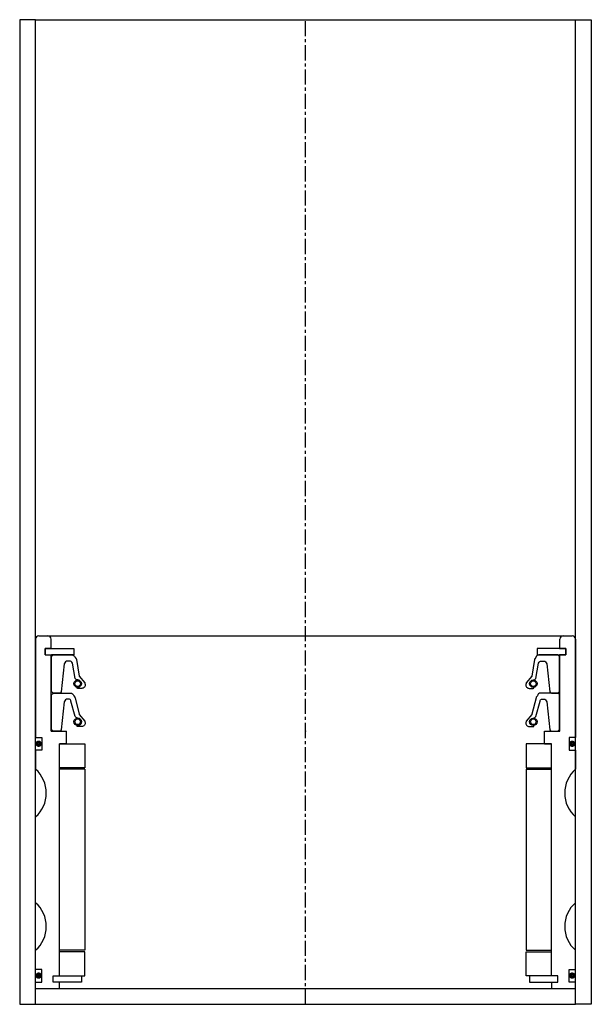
# Model space of a CAD drawing. Extents: x 72 to 252, y -4 to 306.
import ezdxf

# ---------------------------------------------------------------- set-up
doc = ezdxf.new("R2010")
doc.units = 0
doc.header["$LTSCALE"] = 0.15
doc.linetypes.add('CENTER', pattern=[50.8, 31.75, -6.35, 6.35, -6.35])
doc.layers.get('0').update_dxf_attribs({"linetype": 'CONTINUOUS'})
doc.layers.add('CENTER', color=9, linetype='CENTER')

msp = doc.modelspace()

# ---------------------------------------------------------------- linework, layer by layer
for p, q in [((77.47, 305.51), (72.47, 305.51)), ((72.47, 305.51), (72.47, -4.49)), ((77.47, 305.51), (247.47, 305.51)), ((77.47, -4.49), (77.47, 305.51)), ((247.47, -4.49), (247.47, 305.51)), ((247.47, 305.51), (252.47, 305.51)), ((252.47, 305.51), (252.47, -4.49)), ((77.47, 110.51), (77.47, 79.51)), ((78.47, 111.51), (246.47, 111.51)), ((82.37, 107.51), (82.37, 110.51)), ((242.57, 107.51), (242.57, 110.51)), ((247.47, 110.51), (247.47, 79.51)), ((80.47, 105.51), (80.47, 107.51)), ((80.47, 107.51), (82.37, 107.51)), ((80.47, 105.51), (80.47, 107.51)), ((80.47, 107.51), (82.37, 107.51)), ((82.47, 107.51), (80.47, 107.51)), ((80.47, 107.51), (80.47, 105.51)), ((80.47, 105.51), (82.37, 105.51)), ((80.47, 105.51), (82.37, 105.51)), ((80.47, 105.51), (82.47, 105.51)), ((82.37, 81.51), (82.37, 105.51)), ((82.47, 107.51), (89.47, 107.51)), ((84.72, 105.51), (82.47, 105.51)), ((89.47, 105.51), (82.47, 105.51)), ((89.47, 107.51), (89.47, 105.51)), ((242.47, 107.51), (235.47, 107.51)), ((235.47, 107.51), (235.47, 105.51)), ((235.47, 105.51), (242.47, 105.51)), ((240.22, 105.51), (242.47, 105.51)), ((242.47, 107.51), (244.47, 107.51)), ((244.47, 105.51), (242.47, 105.51)), ((242.57, 107.51), (244.47, 107.51)), ((244.47, 107.51), (242.57, 107.51)), ((244.47, 107.51), (242.57, 107.51)), ((242.57, 81.51), (242.57, 105.51)), ((242.57, 105.51), (244.47, 105.51)), ((244.47, 105.51), (242.57, 105.51)), ((244.47, 105.51), (242.57, 105.51)), ((244.47, 105.51), (244.47, 107.51)), ((244.47, 105.51), (244.47, 107.51)), ((244.47, 105.51), (244.47, 107.51)), ((244.47, 107.51), (244.47, 105.51)), ((82.37, 81.51), (87.22, 81.51)), ((87.22, 77.51), (87.22, 81.51)), ((237.72, 77.51), (237.72, 81.51)), ((237.72, 81.51), (242.57, 81.51)), ((77.47, 79.51), (79.47, 79.51)), ((79.47, 79.51), (79.47, 75.51)), ((84.97, 4.51), (84.97, 77.51)), ((87.22, 77.51), (84.97, 77.51)), ((84.97, 4.51), (84.97, 77.51)), ((84.97, 4.51), (84.97, 77.51)), ((84.97, 77.51), (92.97, 77.51)), ((92.97, 77.51), (92.97, 70.01)), ((239.97, 77.51), (231.97, 77.51)), ((231.97, 77.51), (231.97, 70.01)), ((237.72, 77.51), (239.97, 77.51)), ((237.72, 77.51), (239.97, 77.51)), ((239.97, 4.51), (239.97, 77.51)), ((239.97, 4.51), (239.97, 77.51)), ((239.97, 4.51), (239.97, 77.51)), ((239.97, 4.51), (239.97, 77.51)), ((247.47, 79.51), (245.47, 79.51)), ((245.47, 79.51), (245.47, 75.51)), ((79.47, 75.51), (77.47, 75.51)), ((77.47, 75.51), (77.47, 69.51)), ((245.47, 75.51), (247.47, 75.51)), ((247.47, 75.51), (247.47, 69.51)), ((92.97, 70.01), (84.97, 70.01)), ((92.97, 69.51), (84.97, 69.51)), ((92.97, 69.51), (92.97, 12.51)), ((231.97, 70.01), (239.97, 70.01)), ((231.97, 69.51), (231.97, 12.51)), ((231.97, 69.51), (239.97, 69.51)), ((77.47, 27.51), (77.47, 54.51)), ((247.47, 27.51), (247.47, 54.51)), ((77.47, 6.51), (77.47, 12.51)), ((92.97, 12.51), (84.97, 12.51)), ((231.97, 12.51), (239.97, 12.51)), ((247.47, 6.51), (247.47, 12.51)), ((92.97, 12.01), (84.97, 12.01)), ((92.97, 4.51), (92.97, 12.01)), ((231.97, 4.51), (231.97, 12.01)), ((231.97, 12.01), (239.97, 12.01)), ((79.47, 6.51), (77.47, 6.51)), ((79.47, 2.51), (79.47, 6.51)), ((245.47, 2.51), (245.47, 6.51)), ((245.47, 6.51), (247.47, 6.51)), ((82.97, 2.51), (82.97, 4.51)), ((82.97, 4.51), (84.97, 4.51)), ((82.97, 2.51), (82.97, 4.51)), ((82.97, 4.51), (84.97, 4.51)), ((82.97, 2.51), (82.97, 4.51)), ((82.97, 4.51), (84.97, 4.51)), ((84.97, 4.51), (91.97, 4.51)), ((91.97, 4.51), (91.97, 2.51)), ((91.97, 4.51), (92.97, 4.51)), ((232.97, 4.51), (231.97, 4.51)), ((239.97, 4.51), (232.97, 4.51)), ((232.97, 4.51), (232.97, 2.51)), ((241.97, 4.51), (239.97, 4.51)), ((241.97, 4.51), (239.97, 4.51)), ((241.97, 4.51), (239.97, 4.51)), ((241.97, 4.51), (239.97, 4.51)), ((241.97, 2.51), (241.97, 4.51)), ((241.97, 2.51), (241.97, 4.51)), ((241.97, 2.51), (241.97, 4.51)), ((241.97, 2.51), (241.97, 4.51)), ((77.47, 0.51), (77.47, 2.51)), ((77.47, 2.51), (79.47, 2.51)), ((77.47, 0.51), (247.47, 0.51)), ((84.97, 2.51), (82.97, 2.51)), ((84.97, 2.51), (82.97, 2.51)), ((84.97, 2.51), (82.97, 2.51)), ((84.97, 0.51), (84.97, 2.51)), ((91.97, 2.51), (84.97, 2.51)), ((232.97, 2.51), (239.97, 2.51)), ((239.97, 2.51), (241.97, 2.51)), ((239.97, 2.51), (239.97, 0.51)), ((239.97, 2.51), (241.97, 2.51)), ((239.97, 2.51), (241.97, 2.51)), ((239.97, 2.51), (241.97, 2.51)), ((247.47, 2.51), (245.47, 2.51)), ((247.47, 0.51), (247.47, 2.51)), ((72.47, -4.49), (77.47, -4.49)), ((77.47, -4.49), (247.47, -4.49)), ((252.47, -4.49), (247.47, -4.49))]:
    msp.add_line(p, q)
for points in [[(82.47, 94.01), (82.47, 105.01), (82.97, 105.51), (88.98, 105.51, -0.36857), (89.97, 104.67), (90.3, 104.26, 0.118812), (90.39, 104.04), (91.16, 98.85, -0.045671), (91.21, 98.78), (92.94, 96.69, -0.429276), (92.47, 95.09, -0.114819), (92.05, 94.98), (90.73, 94.98, -1), (90.73, 95.3, 1), (90.73, 97.64, -0.279673), (89.99, 98.09), (89.06, 102.91, 0.323214), (88.11, 103.6), (87.52, 103.6, 0.376695), (86.53, 102.73), (85.51, 93.94, -0.377251), (85.01, 93.51), (82.97, 93.51)], [(242.47, 94.01), (242.47, 105.01), (241.97, 105.51), (235.96, 105.51, 0.36857), (234.98, 104.67), (234.65, 104.26, -0.118812), (234.56, 104.04), (233.78, 98.85, 0.045671), (233.73, 98.78), (232.01, 96.69, 0.429276), (232.47, 95.09, 0.114819), (232.89, 94.98), (234.21, 94.98, 1), (234.21, 95.3, -1), (234.21, 97.64, 0.279673), (234.95, 98.09), (235.88, 102.91, -0.323214), (236.83, 103.6), (237.43, 103.6, -0.376695), (238.42, 102.73), (239.43, 93.94, 0.377251), (239.93, 93.51), (241.97, 93.51)], [(82.47, 82.01), (82.47, 93.01), (82.97, 93.51), (88.48, 93.51, -0.36857), (89.47, 92.67), (89.8, 92.25, 0.118812), (89.89, 92.04), (91.16, 86.85, -0.045671), (91.21, 86.77), (92.94, 84.69, -0.429276), (92.47, 83.09, -0.114819), (92.05, 82.98), (90.73, 82.98, -1), (90.73, 83.3, 1), (90.73, 85.64, -0.279673), (89.99, 86.09), (88.56, 90.91, 0.461841), (88.11, 91.6), (87.52, 91.6, 0.376695), (86.53, 90.73), (85.51, 81.94, -0.377251), (85.01, 81.51), (82.97, 81.51)], [(242.47, 82.01), (242.47, 93.01), (241.97, 93.51), (236.46, 93.51, 0.36857), (235.48, 92.67), (235.15, 92.25, -0.118812), (235.06, 92.04), (233.78, 86.85, 0.045671), (233.73, 86.77), (232.01, 84.69, 0.429276), (232.47, 83.09, 0.114819), (232.89, 82.98), (234.21, 82.98, 1), (234.21, 83.3, -1), (234.21, 85.64, 0.279673), (234.95, 86.09), (236.38, 90.91, -0.461841), (236.83, 91.6), (237.43, 91.6, -0.376695), (238.42, 90.73), (239.43, 81.94, 0.377251), (239.93, 81.51), (241.97, 81.51)]]:
    msp.add_lwpolyline(points, format="xyb", close=True)
at = {"const_width": 0.95}
for points in [[(78.96, 77.55, -1), (77.91, 77.55, -1)], [(246.96, 77.55, -1), (245.91, 77.55, -1)], [(78.96, 4.55, -1), (77.91, 4.55, -1)], [(246.96, 4.55, -1), (245.91, 4.55, -1)]]:
    msp.add_lwpolyline(points, format="xyb", close=True, dxfattribs=at)
for centre, radius in [((90.73, 96.47), 1.17), ((90.73, 96.47), 0.881), ((234.21, 96.47), 1.17), ((234.21, 96.47), 0.881), ((90.73, 84.47), 1.17), ((90.73, 84.47), 0.881), ((234.21, 84.47), 1.17), ((234.21, 84.47), 0.881)]:
    msp.add_circle(centre, radius)
for centre, radius, start, end in [((78.47, 110.51), 1, 90, 180), ((81.37, 110.51), 1, 0, 90), ((243.57, 110.51), 1, 90, 180), ((246.47, 110.51), 1, 0, 90), ((70.86, 62.01), 10, 311.4096, 48.5904), ((254.09, 62.01), 10, 131.4096, 228.5904), ((70.86, 20.01), 10, 311.4096, 48.5904), ((254.09, 20.01), 10, 131.4096, 228.5904)]:
    msp.add_arc(centre, radius, start, end)
for p in [(162.47, 93.51), (162.47, 93.51), (162.47, 93.51), (162.47, 93.51), (162.47, 93.51), (162.47, 93.51), (162.47, 93.51), (162.47, 93.51), (162.47, 81.51), (162.47, 81.51), (162.47, 81.51), (162.47, 81.51), (162.47, 81.51), (162.47, 81.51), (162.47, 81.51), (162.47, 81.51)]:
    msp.add_point(p)
at = {"layer": 'CENTER'}
msp.add_line((162.47, -4.49), (162.47, 305.51), dxfattribs=at)

doc.saveas('drawing.dxf')
